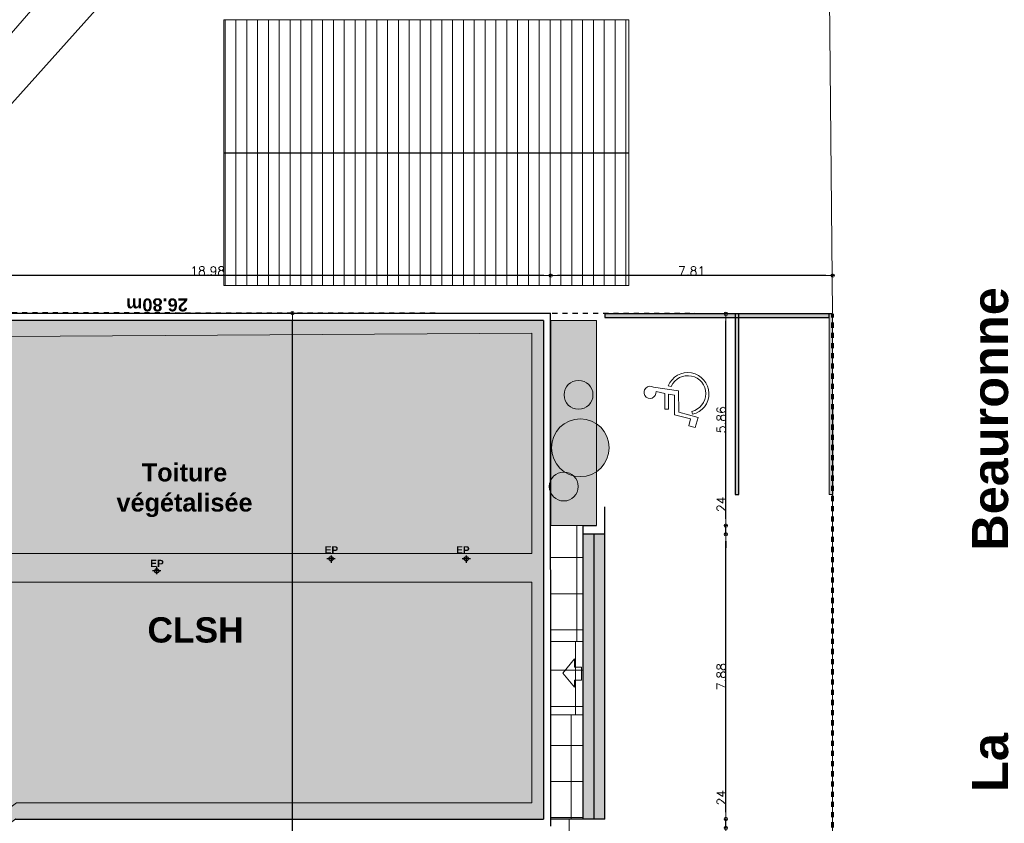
# Model space of a CAD drawing. Extents: x -155768 to 32626, y 53734 to 472609.
# Tile 17 of 33: x -92268 to -65009, y 136812 to 159054. Entities that reach past the tile are written whole.
import ezdxf

# ---------------------------------------------------------------- set-up
doc = ezdxf.new("R2010")
doc.units = 0
doc.header["$MEASUREMENT"] = 0
doc.linetypes.add('Traits', pattern=[282.222223, 141.111112, -141.111112])
for name, color, linetype in [('Cotat 1_200', 7, 'Continuous'), ('Escalier', 7, 'Continuous'), ('Hachures 2D', 7, 'Continuous'), ('Lignes2D', 7, 'Continuous'), ('Limites', 7, 'Continuous'), ('Mobiliers', 7, 'Continuous'), ('Murs Périphériques', 7, 'Continuous'), ('Plancher béton', 7, 'Continuous'), ('Sols Exter', 7, 'Continuous'), ('Texte 2D', 7, 'Continuous'), ('Toiture Terrasse', 7, 'Continuous'), ('Voirie nouvelle', 7, 'Continuous'), ('Voirie éxistante', 7, 'Continuous')]:
    doc.layers.add(name, color=color, linetype=linetype)
doc.styles.get("Standard").update_dxf_attribs({"font": 'txt', "bigfont": 'BIGFONT.SHX'})
doc.styles.add('STYLE_GENERE_4', font='arialbd.ttf')
doc.dimstyles.new('STYLE_GENERE__2', dxfattribs={"dimtxt": 250, "dimasz": 190, "dimexe": 0.18, "dimexo": 0, "dimgap": 0.09, "dimtad": 1, "dimlfac": 0.001, "dimzin": 0, "dimdsep": 46, "dimtxsty": 'Standard', "dimblk": 'ARROWHEAD_7', "dimcen": 0.09, "dimclrd": 256, "dimclre": 256, "dimclrt": 256, "dimadec": 0, "dimazin": 0, "dimtfac": 1, "dimtmove": 0, "dimatfit": 3, "dimfxl": 1, "dimfxlon": 1, "dimtolj": 1, "dimtzin": 0, "dimlwe": -1, "dimarcsym": 0})

# ---------------------------------------------------------------- blocks, each defined once
blk = doc.blocks.new('Dalle_22', base_point=(-24005, -41551))
at = {"layer": 'Plancher béton', "linetype": 'Continuous', "lineweight": 9}
blk.add_hatch(color=9, dxfattribs=at).paths.add_polyline_path([(-24005, -41551), (-10211, -41551), (-10201, -26302), (-12841, -26302), (-12841, -23965), (-14606, -21607), (-12390, -19956), (-19530, -10422), (-30306, -18496), (-24004, -26941)], flags=0)
at = {"layer": 'Plancher béton', "color": 128, "linetype": 'Continuous', "lineweight": 9, "flags": 128}
blk.add_lwpolyline([(-24005, -41551), (-10211, -41551), (-10201, -26302), (-12841, -26302), (-12841, -23965), (-14606, -21607), (-12390, -19956), (-19530, -10422), (-30306, -18496), (-24004, -26941)], close=True, dxfattribs=at)
blk = doc.blocks.new('Dalle_18', base_point=(-23553, -41234))
at = {"layer": 'Plancher béton', "linetype": 'Continuous', "lineweight": 9}
blk.add_hatch(color=81, dxfattribs=at).paths.add_polyline_path([(-23553, -41234), (-17453, -41234), (-17453, -25600), (-25205, -15212), (-29791, -18644), (-23554, -26965)], flags=0)
at = {"layer": 'Plancher béton', "color": 128, "linetype": 'Continuous', "lineweight": 9, "flags": 128}
blk.add_lwpolyline([(-23553, -41234), (-17453, -41234), (-17453, -25600), (-25205, -15212), (-29791, -18644), (-23554, -26965)], close=True, dxfattribs=at)
blk = doc.blocks.new('Dalle_50', base_point=(-24565, -14732))
at = {"layer": 'Plancher béton', "linetype": 'Continuous', "lineweight": 9}
blk.add_hatch(color=81, dxfattribs=at).paths.add_polyline_path([(-24565, -14732), (-16653, -25335), (-16653, -41234), (-10553, -41234), (-10651, -26726), (-13216, -26726), (-13196, -24147), (-15172, -21502), (-12917, -19874), (-19578, -11000)], flags=0)
at = {"layer": 'Plancher béton', "color": 128, "linetype": 'Continuous', "lineweight": 9, "flags": 128}
blk.add_lwpolyline([(-24565, -14732), (-16653, -25335), (-16653, -41234), (-10553, -41234), (-10651, -26726), (-13216, -26726), (-13196, -24147), (-15172, -21502), (-12917, -19874), (-19578, -11000)], close=True, dxfattribs=at)
blk = doc.blocks.new('Symb Handicapé 12', base_point=(-22621, 257556))
at = {"layer": 'Voirie nouvelle', "color": 164, "linetype": 'Continuous', "lineweight": 18}
for p, q in [((-22879, 258434), (-22785, 257736)), ((-22712, 258115), (-22761, 258357)), ((-22916, 258024), (-22905, 257938)), ((-22275, 258113), (-22712, 258115)), ((-22657, 257848), (-22692, 258019)), ((-22692, 258019), (-22275, 258017)), ((-22275, 258017), (-22275, 258113)), ((-22785, 257736), (-22191, 257733)), ((-22113, 257846), (-22657, 257848)), ((-22191, 257733), (-22045, 257196)), ((-22005, 257407), (-22113, 257846)), ((-22132, 257352), (-22213, 257370)), ((-21811, 257449), (-22005, 257407)), ((-21769, 257280), (-21811, 257449)), ((-22045, 257196), (-21769, 257280))]:
    blk.add_line(p, q, dxfattribs=at)
for centre, major_axis, start_param, end_param in [((-22740, 258526), (167, 0), 4.583801, 10.008202), ((-22701, 257481), (584, 0), 1.947533, 6.059917), ((-22701, 257481), (500, 0), 1.989195, 6.059917)]:
    blk.add_ellipse(centre, major_axis=major_axis, ratio=0.999933, start_param=start_param, end_param=end_param, dxfattribs=at)
blk = doc.blocks.new('ARROWHEAD_7')
at = {"color": 0, "linetype": 'Continuous', "lineweight": 0}
for p, q in [((0, 0), (-1, 0)), ((-0.25, 0), (0.25, 0)), ((0, -0.25), (0, 0.25))]:
    blk.add_line(p, q, dxfattribs=at)
blk.add_circle((0, 0), 0.25, dxfattribs=at)
blk = doc.blocks.new('*D189', base_point=(-22621, 257556))
at = {"layer": 'Cotat 1_200', "transparency": 16777216}
for p, q in [((-77569, 151970), (-77569, 151972)), ((-69762, 151970), (-69762, 151972))]:
    blk.add_line(p, q, dxfattribs=at)
at = {"layer": 'Cotat 1_200', "lineweight": -2, "transparency": 16777216}
blk.add_line((-69952, 151971), (-77379, 151971), dxfattribs=at)
at = {"layer": 'Defpoints', "color": 0, "linetype": 'Continuous', "transparency": 16777216}
for p in [(-77569, 151971), (-77569, 150933), (-69762, 150913)]:
    blk.add_point(p, dxfattribs=at)
at = {"layer": 'Cotat 1_200', "linetype": 'Continuous', "lineweight": -2, "transparency": 16777216, "xscale": 190, "yscale": 190, "zscale": 190, "rotation": 180}
blk.add_blockref('ARROWHEAD_7', (-77569, 151971), dxfattribs=at)
at = {"layer": 'Cotat 1_200', "linetype": 'Continuous', "lineweight": -2, "transparency": 16777216, "xscale": 190, "yscale": 190, "zscale": 190}
blk.add_blockref('ARROWHEAD_7', (-69762, 151971), dxfattribs=at)
at = {"layer": 'Cotat 1_200', "linetype": 'Continuous', "transparency": 16777216, "insert": (-73666, 152096), "char_height": 250, "attachment_point": 5}
blk.add_mtext('\\A1;7.81', dxfattribs=at)
blk = doc.blocks.new('*D190', base_point=(-22621, 257556))
at = {"layer": 'Cotat 1_200', "transparency": 16777216}
for p, q in [((-96554, 151970), (-96554, 151972)), ((-77569, 151970), (-77569, 151972))]:
    blk.add_line(p, q, dxfattribs=at)
at = {"layer": 'Cotat 1_200', "lineweight": -2, "transparency": 16777216}
blk.add_line((-77759, 151971), (-96364, 151971), dxfattribs=at)
at = {"layer": 'Defpoints', "color": 0, "linetype": 'Continuous', "transparency": 16777216}
for p in [(-96554, 151971), (-96554, 150947), (-77569, 150933)]:
    blk.add_point(p, dxfattribs=at)
at = {"layer": 'Cotat 1_200', "linetype": 'Continuous', "lineweight": -2, "transparency": 16777216, "xscale": 190, "yscale": 190, "zscale": 190, "rotation": 180}
blk.add_blockref('ARROWHEAD_7', (-96554, 151971), dxfattribs=at)
at = {"layer": 'Cotat 1_200', "linetype": 'Continuous', "lineweight": -2, "transparency": 16777216, "xscale": 190, "yscale": 190, "zscale": 190}
blk.add_blockref('ARROWHEAD_7', (-77569, 151971), dxfattribs=at)
at = {"layer": 'Cotat 1_200', "linetype": 'Continuous', "transparency": 16777216, "insert": (-87062, 152096), "char_height": 250, "attachment_point": 5}
blk.add_mtext('\\A1;18.98', dxfattribs=at)
blk = doc.blocks.new('*D201', base_point=(-22621, 257556))
at = {"layer": 'Cotat 1_200', "lineweight": -2, "transparency": 16777216}
for p, q in [((-72718, 137120), (-72718, 137727)), ((-72718, 136684), (-72718, 136930)), ((-72718, 136494), (-72718, 136304))]:
    blk.add_line(p, q, dxfattribs=at)
at = {"layer": 'Cotat 1_200', "transparency": 16777216}
for p, q in [((-72719, 136930), (-72718, 136930)), ((-72719, 136684), (-72718, 136684))]:
    blk.add_line(p, q, dxfattribs=at)
at = {"layer": 'Defpoints', "color": 0, "linetype": 'Continuous', "transparency": 16777216}
for p in [(-76067, 136930), (-72718, 136930), (-76059, 136684)]:
    blk.add_point(p, dxfattribs=at)
at = {"layer": 'Cotat 1_200', "linetype": 'Continuous', "lineweight": -2, "transparency": 16777216, "xscale": 190, "yscale": 190, "zscale": 190}
for p, rotation in [((-72718, 136930), 270), ((-72718, 136684), 90)]:
    blk.add_blockref('ARROWHEAD_7', p, dxfattribs=dict(at, rotation=rotation))
at = {"layer": 'Cotat 1_200', "linetype": 'Continuous', "transparency": 16777216, "insert": (-72843, 137519), "char_height": 250, "attachment_point": 5, "rotation": 90}
blk.add_mtext('\\A1;\\A1;24', dxfattribs=at)
blk = doc.blocks.new('*D202', base_point=(-22621, 257556))
at = {"layer": 'Cotat 1_200', "transparency": 16777216}
for p, q in [((-72719, 144812), (-72718, 144812)), ((-72719, 136930), (-72718, 136930))]:
    blk.add_line(p, q, dxfattribs=at)
at = {"layer": 'Cotat 1_200', "lineweight": -2, "transparency": 16777216}
blk.add_line((-72718, 137120), (-72718, 144622), dxfattribs=at)
at = {"layer": 'Defpoints', "color": 0, "linetype": 'Continuous', "transparency": 16777216}
for p in [(-76067, 144812), (-72718, 144812), (-76067, 136930)]:
    blk.add_point(p, dxfattribs=at)
at = {"layer": 'Cotat 1_200', "linetype": 'Continuous', "lineweight": -2, "transparency": 16777216, "xscale": 190, "yscale": 190, "zscale": 190}
for p, rotation in [((-72718, 144812), 90), ((-72718, 136930), 270)]:
    blk.add_blockref('ARROWHEAD_7', p, dxfattribs=dict(at, rotation=rotation))
at = {"layer": 'Cotat 1_200', "linetype": 'Continuous', "transparency": 16777216, "insert": (-72843, 140871), "char_height": 250, "attachment_point": 5, "rotation": 90}
blk.add_mtext('\\A1;7.88', dxfattribs=at)
blk = doc.blocks.new('*D203', base_point=(-22621, 257556))
at = {"layer": 'Cotat 1_200', "lineweight": -2, "transparency": 16777216}
for p, q in [((-72718, 145242), (-72718, 145849)), ((-72718, 144812), (-72718, 145052)), ((-72718, 144622), (-72718, 144432))]:
    blk.add_line(p, q, dxfattribs=at)
at = {"layer": 'Cotat 1_200', "transparency": 16777216}
for p, q in [((-72719, 145052), (-72718, 145052)), ((-72719, 144812), (-72718, 144812))]:
    blk.add_line(p, q, dxfattribs=at)
at = {"layer": 'Defpoints', "color": 0, "linetype": 'Continuous', "transparency": 16777216}
for p in [(-76667, 145052), (-72718, 145052), (-76067, 144812)]:
    blk.add_point(p, dxfattribs=at)
at = {"layer": 'Cotat 1_200', "linetype": 'Continuous', "lineweight": -2, "transparency": 16777216, "xscale": 190, "yscale": 190, "zscale": 190}
for p, rotation in [((-72718, 145052), 270), ((-72718, 144812), 90)]:
    blk.add_blockref('ARROWHEAD_7', p, dxfattribs=dict(at, rotation=rotation))
at = {"layer": 'Cotat 1_200', "linetype": 'Continuous', "transparency": 16777216, "insert": (-72843, 145641), "char_height": 250, "attachment_point": 5, "rotation": 90}
blk.add_mtext('\\A1;24', dxfattribs=at)
blk = doc.blocks.new('*D204', base_point=(-22621, 257556))
at = {"layer": 'Cotat 1_200', "transparency": 16777216}
for p, q in [((-72719, 150913), (-72718, 150913)), ((-72719, 145052), (-72718, 145052))]:
    blk.add_line(p, q, dxfattribs=at)
at = {"layer": 'Cotat 1_200', "lineweight": -2, "transparency": 16777216}
blk.add_line((-72718, 145242), (-72718, 150723), dxfattribs=at)
at = {"layer": 'Defpoints', "color": 0, "linetype": 'Continuous', "transparency": 16777216}
for p in [(-76061, 150913), (-72718, 150913), (-76667, 145052)]:
    blk.add_point(p, dxfattribs=at)
at = {"layer": 'Cotat 1_200', "linetype": 'Continuous', "lineweight": -2, "transparency": 16777216, "xscale": 190, "yscale": 190, "zscale": 190}
for p, rotation in [((-72718, 150913), 90), ((-72718, 145052), 270)]:
    blk.add_blockref('ARROWHEAD_7', p, dxfattribs=dict(at, rotation=rotation))
at = {"layer": 'Cotat 1_200', "linetype": 'Continuous', "transparency": 16777216, "insert": (-72843, 147983), "char_height": 250, "attachment_point": 5, "rotation": 90}
blk.add_mtext('\\A1;5.86', dxfattribs=at)
blk = doc.blocks.new('*D205', base_point=(-22621, 257556))
at = {"layer": 'Cotat 1_200', "transparency": 16777216}
for p, q in [((-84716, 150933), (-84717, 150933)), ((-84716, 116476), (-84717, 116476))]:
    blk.add_line(p, q, dxfattribs=at)
at = {"layer": 'Cotat 1_200', "lineweight": -2, "transparency": 16777216}
blk.add_line((-84717, 116666), (-84717, 150743), dxfattribs=at)
at = {"layer": 'Defpoints', "color": 0, "linetype": 'Continuous', "transparency": 16777216}
for p in [(-84717, 150933), (-77569, 150933), (-83882, 116476)]:
    blk.add_point(p, dxfattribs=at)
at = {"layer": 'Cotat 1_200', "linetype": 'Continuous', "lineweight": -2, "transparency": 16777216, "xscale": 190, "yscale": 190, "zscale": 190}
for p, rotation in [((-84717, 150933), 90), ((-84717, 116476), 270)]:
    blk.add_blockref('ARROWHEAD_7', p, dxfattribs=dict(at, rotation=rotation))
at = {"layer": 'Cotat 1_200', "linetype": 'Continuous', "lineweight": 20, "transparency": 16777216, "insert": (-84842, 133705), "char_height": 250, "attachment_point": 5, "rotation": 90}
blk.add_mtext('\\A1;34.46', dxfattribs=at)

msp = doc.modelspace()

# ---------------------------------------------------------------- hatches: boundary and pattern name
at = {"layer": 'Mobiliers', "linetype": 'Continuous', "lineweight": 9}
msp.add_hatch(color=81, dxfattribs=at).paths.add_polyline_path([(-77562.618, 145052.131), (-76301.317, 145052.131), (-76301.317, 150728.441), (-77562.618, 150728.441)])
h = msp.add_hatch(color=73, dxfattribs=at)
edge = h.paths.add_edge_path()
edge.add_arc((-76797.035, 148671.341), 400, 90, 270)
edge.add_arc((-76797.035, 148671.341), 400, 270, 450)
h = msp.add_hatch(color=73, dxfattribs=at)
edge = h.paths.add_edge_path()
edge.add_arc((-76746.257, 147206.87), 800, 90, 270)
edge.add_arc((-76746.257, 147206.87), 800, 270, 450)
h = msp.add_hatch(color=73, dxfattribs=at)
edge = h.paths.add_edge_path()
edge.add_arc((-77205.423, 146133.501), 400, 90, 270)
edge.add_arc((-77205.423, 146133.501), 400, 270, 450)
h = msp.add_hatch(dxfattribs=at)
h.set_pattern_fill('GRILLE_100_100', color=8, angle=90, style=0, pattern_type=2)
h.set_pattern_definition([(90, (-76840.4, 142165.7), (-1000, 6e-14), []), (180, (-76840.4, 142165.7), (-6e-14, -1000), [])])
h.paths.add_polyline_path([(-77564.794, 141847.93), (-77564.794, 145052.131), (-76666.653, 145052.131), (-76666.653, 141847.93)], flags=0)
at = {"layer": 'Mobiliers', "linetype": 'Continuous', "lineweight": 15}
h = msp.add_hatch(dxfattribs=at)
h.set_pattern_fill('GRILLE_100_100', color=250, angle=90, style=0, pattern_type=2)
h.set_pattern_definition([(270, (-76882.2, 141045.3), (-1000, 6e-14), []), (1e-14, (-76882.2, 141045.3), (6e-14, 1000), [])])
h.paths.add_polyline_path([(-77562.541, 139816.749), (-76666.653, 139816.749), (-76666.653, 141847.93), (-77562.541, 141847.93)])
at = {"layer": 'Mobiliers', "linetype": 'Continuous', "lineweight": 9}
h = msp.add_hatch(dxfattribs=at)
h.set_pattern_fill('GRILLE_100_100', color=8, angle=90, style=0, pattern_type=2)
h.set_pattern_definition([(90, (-76999.2, 137968.5), (-1000, 6e-14), []), (180, (-76999.2, 137968.5), (-6e-14, -1000), [])])
h.paths.add_polyline_path([(-77562.541, 136930.191), (-77562.541, 139816.749), (-76666.653, 139816.749), (-76666.653, 136930.191)], flags=0)
at = {"layer": 'Murs Périphériques', "linetype": 'Continuous', "lineweight": 20}
h = msp.add_hatch(dxfattribs=at)
h.set_pattern_fill('HACHURE_TOIT_1', color=251, angle=90, style=0, pattern_type=2)
h.set_pattern_definition([(270, (-76383.57, 156672.58), (-300, 2e-14), [])])
h.paths.add_polyline_path([(-86612.614, 151695.476), (-86612.614, 159052.79), (-75404.834, 159052.79), (-75404.834, 151695.476)])
at = {"layer": 'Murs Périphériques', "linetype": 'Continuous', "lineweight": 15}
for points in [[(-76465.921, 139849.22), (-76465.921, 141856.712), (-76398.85, 141856.712), (-76398.85, 139849.22)], [(-76162.947, 139849.22), (-76162.947, 141856.712), (-76095.876, 141856.712), (-76095.876, 139849.22)]]:
    msp.add_hatch(color=250, dxfattribs=at).paths.add_polyline_path(points, flags=0)
at = {"layer": 'Sols Exter', "linetype": 'Continuous', "lineweight": 9}
msp.add_hatch(color=9, dxfattribs=at).paths.add_polyline_path([(-76666.653, 136930.191), (-76666.653, 144812.131), (-76066.653, 144812.131), (-76066.653, 136930.191)])
at = {"layer": 'Voirie nouvelle', "linetype": 'Continuous'}
for points in [[(-69862.363, 150812.94), (-69862.363, 150912.939), (-76065.547, 150912.939), (-76065.547, 150812.94)], [(-72457.582, 145912.335), (-72357.583, 145912.432), (-72362.411, 150912.867), (-72462.41, 150912.771)]]:
    msp.add_hatch(color=256, dxfattribs=at).paths.add_polyline_path(points)
at = {"layer": 'Voirie nouvelle', "linetype": 'Continuous', "lineweight": 60}
msp.add_hatch(color=255, dxfattribs=at).paths.add_polyline_path([(-69857.583, 145912.298), (-69757.584, 145912.395), (-69762.412, 150912.83), (-69862.411, 150912.734)])

# ---------------------------------------------------------------- linework, layer by layer
at = {"layer": 'Escalier', "linetype": 'Continuous'}
for p, q in [((-76066.653, 136930.597), (-76066.653, 145572.731)), ((-76666.653, 136930.191), (-76666.653, 145052.131)), ((-76666.653, 145052.131), (-76301.317, 145052.131)), ((-76066.653, 144812.131), (-76670.844, 144812.131)), ((-76366.653, 136930.516), (-76366.653, 144812.131)), ((-76066.653, 136930.597), (-77562.541, 136930.191))]:
    msp.add_line(p, q, dxfattribs=at)
at = {"layer": 'Hachures 2D', "color": 251, "linetype": 'Continuous', "lineweight": 20, "flags": 128}
msp.add_lwpolyline([(-76712.395, 141136.202), (-76907.513, 141136.202), (-76907.513, 141362.424), (-77227.719, 140965.9), (-76907.513, 140578.388), (-76907.513, 140771.37), (-76712.395, 140771.37)], close=True, dxfattribs=at)
at = {"layer": 'Lignes2D', "color": 59, "linetype": 'Continuous', "lineweight": 20}
for p, q in [((-77562.541, 136930.191), (-76066.653, 136930.191)), ((-77059.046, 125059.954), (-77059.046, 136930.191))]:
    msp.add_line(p, q, dxfattribs=at)
at = {"layer": 'Limites', "color": 32, "linetype": 'Traits', "lineweight": 60, "flags": 128}
msp.add_lwpolyline([(-69764.222, 117225.991), (-69762.41, 150912.939)], dxfattribs=at)
at = {"layer": 'Mobiliers', "color": 59, "linetype": 'Continuous', "lineweight": 20, "flags": 128}
for points in [[(-77562.618, 145052.131), (-76301.317, 145052.131), (-76301.317, 150728.441), (-77562.618, 150728.441)], [(-77562.541, 139816.749), (-76666.653, 139816.749), (-76666.653, 141847.93), (-77562.541, 141847.93)]]:
    msp.add_lwpolyline(points, close=True, dxfattribs=at)
for points in [[(-76797.035, 149071.341, 1), (-76797.035, 148271.341, 1)], [(-76746.257, 148006.87, 1), (-76746.257, 146406.87, 1)], [(-77205.423, 146533.501, 1), (-77205.423, 145733.501, 1)]]:
    msp.add_lwpolyline(points, format="xyb", close=True, dxfattribs=at)
at = {"layer": 'Murs Périphériques', "linetype": 'Continuous'}
for p, q in [((-96543.499, 150933.073), (-77569.323, 150933.069)), ((-77562.242, 136730.191), (-77569.323, 150933.069)), ((-96476.67, 150733.3), (-77762.541, 150733.3)), ((-77762.541, 150733.073), (-77762.541, 136930.191)), ((-92379.912, 136930.191), (-77762.541, 136930.191))]:
    msp.add_line(p, q, dxfattribs=at)
at = {"layer": 'Murs Périphériques', "color": 59, "linetype": 'Continuous', "lineweight": 20, "flags": 128}
msp.add_lwpolyline([(-86612.614, 151695.476), (-86612.614, 159052.79), (-75404.834, 159052.79), (-75404.834, 151695.476)], close=True, dxfattribs=at)
at = {"layer": 'Plancher béton', "linetype": 'Continuous'}
msp.add_line((-86599.679, 155373.208), (-75406.399, 155373.208), dxfattribs=at)
at = {"layer": 'Sols Exter', "color": 59, "linetype": 'Continuous', "lineweight": 20, "flags": 128}
msp.add_lwpolyline([(-76666.653, 136930.191), (-76666.653, 144812.131), (-76066.653, 144812.131), (-76066.653, 136930.191)], close=True, dxfattribs=at)
at = {"layer": 'Toiture Terrasse', "color": 59, "linetype": 'Continuous', "lineweight": 20}
for p, q in [((-78086.627, 144281.406), (-93973.122, 144281.406)), ((-78086.627, 143481.406), (-93720.376, 143481.406))]:
    msp.add_line(p, q, dxfattribs=at)
at = {"layer": 'Toiture Terrasse', "color": 5, "linetype": 'Continuous', "lineweight": 25}
for p, q in [((-83647.935, 144222.939), (-83647.935, 144023.517)), ((-79905.397, 144222.939), (-79905.397, 144023.517)), ((-83534.138, 144133.29), (-83761.731, 144133.29)), ((-79791.601, 144133.29), (-80019.194, 144133.29)), ((-88361.663, 143796.604), (-88589.256, 143796.604)), ((-88475.46, 143706.954), (-88475.46, 143906.376))]:
    msp.add_line(p, q, dxfattribs=at)
for centre in [(-83647.986, 144133.29), (-79905.449, 144133.29), (-88475.512, 143796.604)]:
    msp.add_circle(centre, 60, dxfattribs=at)
at = {"layer": 'Voirie nouvelle', "linetype": 'Continuous', "flags": 128}
for points in [[(-69862.363, 150812.94), (-69862.363, 150912.939), (-76065.547, 150912.939), (-76065.547, 150812.94)], [(-72457.582, 145912.335), (-72357.583, 145912.432), (-72362.411, 150912.867), (-72462.41, 150912.771)]]:
    msp.add_lwpolyline(points, close=True, dxfattribs=at)
at = {"layer": 'Voirie nouvelle', "color": 59, "linetype": 'Continuous', "lineweight": 20, "flags": 128}
msp.add_lwpolyline([(-69857.583, 145912.298), (-69757.584, 145912.395), (-69762.412, 150912.83), (-69862.411, 150912.734)], close=True, dxfattribs=at)
at = {"layer": 'Voirie éxistante', "color": 59, "linetype": 'Continuous', "lineweight": 20}
for p, q in [((-69898.27, 164181.774), (-69762.557, 150927.2)), ((-94511.715, 156373.306), (-91517.501, 159811.973)), ((-69764.222, 117225.991), (-69762.41, 150912.939))]:
    msp.add_line(p, q, dxfattribs=at)
at = {"layer": 'Voirie éxistante', "linetype": 'Continuous'}
msp.add_line((-86768.352, 163116), (-96559.504, 152192.959), dxfattribs=at)
at = {"layer": 'Voirie éxistante', "linetype": 'Traits', "flags": 128}
msp.add_lwpolyline([(-69762.41, 150912.939), (-96584.234, 150947.341)], dxfattribs=at)

# ---------------------------------------------------------------- block references
at = {"layer": 'Plancher béton', "color": 128, "linetype": 'Continuous', "lineweight": 9, "rotation": 90}
for name, p in [('Dalle_22', (-77769.323, 136929.809)), ('Dalle_50', (-104588.281, 136369.665)), ('Dalle_18', (-78086.627, 137381.372))]:
    msp.add_blockref(name, p, dxfattribs=at)
at = {"layer": 'Voirie nouvelle', "linetype": 'Continuous', "xscale": -1, "rotation": 90}
msp.add_blockref('Symb Handicapé 12', (-73846.029, 148621.616), dxfattribs=at)

# ---------------------------------------------------------------- texts
at = {"layer": 'Texte 2D', "color": 32, "linetype": 'Continuous', "lineweight": 60, "insert": (-88466.162, 151163.385), "char_height": 359.9998, "attachment_point": 5, "rotation": 180, "style": 'STYLE_GENERE_4'}
msp.add_mtext('{26.80m}', dxfattribs=at)
at = {"layer": 'Texte 2D', "linetype": 'Continuous', "insert": (-65397.292, 136592.387), "char_height": 999.99984, "attachment_point": 5, "rotation": 90, "style": 'STYLE_GENERE_4'}
msp.add_mtext('{Avenue            De            La             Beauronne}', dxfattribs=at)
at = {"layer": 'Texte 2D', "linetype": 'Continuous', "insert": (-87705.542, 146030.311), "char_height": 500, "width": 4155.05708, "attachment_point": 5, "style": 'STYLE_GENERE_4'}
msp.add_mtext('Toiture végétalisée', dxfattribs=at)
at = {"layer": 'Texte 2D', "linetype": 'Continuous', "insert": (-87399.297, 142159.603), "char_height": 700, "attachment_point": 5, "style": 'STYLE_GENERE_4'}
msp.add_mtext('CLSH', dxfattribs=at)
at = {"layer": 'Toiture Terrasse', "color": 5, "linetype": 'Continuous', "lineweight": 25, "char_height": 200, "attachment_point": 5, "style": 'STYLE_GENERE_4'}
for insert in [(-83637.604, 144379.604), (-79998.125, 144379.604), (-88465.13, 144004.574)]:
    msp.add_mtext('{EP}', dxfattribs=dict(at, insert=insert))

# ---------------------------------------------------------------- dimensions: what is measured, and where the dimension line sits
at = {"layer": 'Cotat 1_200', "linetype": 'Continuous'}
for base, p1, p2, angle, picture, middle in [((-96554.179, 151971.325), (-77569.323, 150933.069), (-96554.179, 150947.341), 180, '*D190', (-87061.751, 152096.415)), ((-77569.323, 151971.325), (-69762.41, 150912.939), (-77569.323, 150933.069), 180, '*D189', (-73665.867, 152096.415)), ((-72717.757, 150912.939), (-76666.653, 145052.131), (-76060.915, 150912.939), 90, '*D204', (-72842.847, 147982.535)), ((-72717.757, 144812.131), (-76066.653, 136930.191), (-76066.653, 144812.131), 90, '*D202', (-72842.847, 140871.161))]:
    dim = msp.add_linear_dim(base=base, p1=p1, p2=p2, angle=angle, dimstyle='STYLE_GENERE__2', dxfattribs=at)
    dim.commit()
    dim.dimension.update_dxf_attribs({"geometry": picture, "text_midpoint": middle})
at = {"layer": 'Cotat 1_200', "color": 59, "linetype": 'Continuous', "lineweight": 20}
dim = msp.add_linear_dim(base=(-84717.144, 150933.069), p1=(-83881.746, 116475.933), p2=(-77569.323, 150933.069), angle=90, dimstyle='STYLE_GENERE__2', dxfattribs=at)
dim.commit()
dim.dimension.update_dxf_attribs({"geometry": '*D205', "text_midpoint": (-84842.234, 133704.501)})
at = {"layer": 'Cotat 1_200', "linetype": 'Continuous'}
dim = msp.add_linear_dim(base=(-72717.757, 145052.131), p1=(-76066.653, 144812.131), p2=(-76666.653, 145052.131), angle=90, dimstyle='STYLE_GENERE__2', override={"dimdec": 0, "dimlfac": 0.1}, dxfattribs=at)
dim.commit()
dim.dimension.update_dxf_attribs({"geometry": '*D203', "text_midpoint": (-72842.847, 145640.554)})
dim = msp.add_linear_dim(base=(-72717.757, 136930.191), p1=(-76059.423, 136684.401), p2=(-76066.653, 136930.191), angle=90, text='\\A1;24', dimstyle='STYLE_GENERE__2', dxfattribs=at)
dim.commit()
dim.dimension.update_dxf_attribs({"geometry": '*D201', "text_midpoint": (-72842.847, 137518.614)})

doc.saveas('drawing.dxf')
